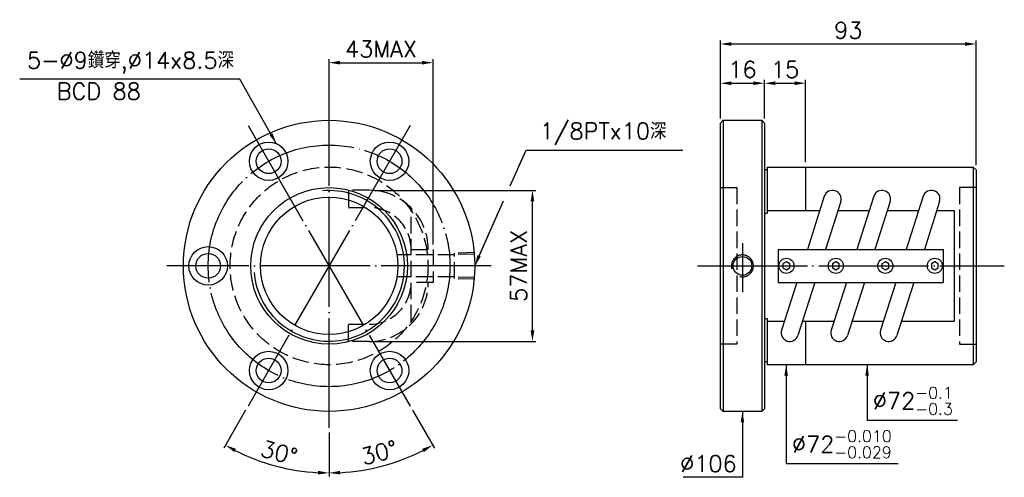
# Model space of a CAD drawing. Header units: millimetres. Extents: x -113 to 246, y 107 to 274.
import ezdxf
from ezdxf.enums import TextEntityAlignment as Align

# ---------------------------------------------------------------- set-up
doc = ezdxf.new("R2010")
doc.units = ezdxf.units.MM
doc.header["$LTSCALE"] = 2
for name, pattern in [('CENTER', [22, 20, -1, 0, -1]), ('DASHED', [4, 3, -1]), ('THIN', [200000, 200000, 0])]:
    doc.linetypes.add(name, pattern=pattern)
for name, color, linetype in [('NT', 7, 'Continuous'), ('NT-DIM', 2, 'Continuous'), ('SH', 7, 'Continuous'), ('SH-DIM', 2, 'Continuous')]:
    doc.layers.add(name, color=color, linetype=linetype)
doc.styles.get("Standard").update_dxf_attribs({"font": 'simplex.shx', "bigfont": 'chineset.shx'})
doc.dimstyles.new('ISO-25', dxfattribs={"dimscale": 2, "dimtxt": 3, "dimasz": 2, "dimexe": 0.646, "dimexo": 0.862, "dimgap": 1, "dimtad": 1, "dimdec": 3, "dimdsep": 46, "dimtxsty": 'Standard', "dimcen": 1.5, "dimclrd": 256, "dimclre": 256, "dimclrt": 256, "dimazin": 2, "dimtfac": 1, "dimtdec": 3, "dimtmove": 0, "dimatfit": 3, "dimfxl": 0, "dimtolj": 1, "dimlwd": -1, "dimlwe": -1, "dimarcsym": 0})

# ---------------------------------------------------------------- blocks, each defined once
blk = doc.blocks.new('*D12')
at = {"layer": 'Defpoints', "color": 0}
for p in [(158.27, 250.45), (142.27, 236.94), (158.27, 236.94)]:
    blk.add_point(p, dxfattribs=at)
at = {"layer": 'NT-DIM'}
for p, q in [((142.27, 238.67), (142.27, 251.74)), ((158.27, 238.67), (158.27, 251.74)), ((146.27, 250.45), (154.27, 250.45))]:
    blk.add_line(p, q, dxfattribs=at)
for points in [[(146.27, 251.12), (146.27, 249.79), (142.27, 250.45)], [(154.27, 251.12), (154.27, 249.79), (158.27, 250.45)]]:
    blk.add_solid(points, dxfattribs=at)
at = {"layer": 'NT-DIM', "insert": (150.27, 255.45), "char_height": 6, "attachment_point": 5}
blk.add_mtext('\\A1;16', dxfattribs=at)
blk = doc.blocks.new('*D14')
at = {"layer": 'Defpoints', "color": 0}
for p in [(37.69, 257.94), (-0.14, 239.94), (37.69, 189.94)]:
    blk.add_point(p, dxfattribs=at)
at = {"layer": 'NT-DIM'}
for p, q in [((-0.14, 241.67), (-0.14, 259.24)), ((37.69, 191.67), (37.69, 259.24)), ((3.86, 257.94), (33.69, 257.94))]:
    blk.add_line(p, q, dxfattribs=at)
for points in [[(3.86, 258.61), (3.86, 257.28), (-0.14, 257.94)], [(33.69, 258.61), (33.69, 257.28), (37.69, 257.94)]]:
    blk.add_solid(points, dxfattribs=at)
at = {"layer": 'NT-DIM', "insert": (18.77, 262.94), "char_height": 6, "attachment_point": 5}
blk.add_mtext('\\A1;43MAX', dxfattribs=at)
blk = doc.blocks.new('*D15')
at = {"layer": 'Defpoints', "color": 0}
for p in [(14.43, 211.45), (73.86, 211.45), (14.43, 156.43)]:
    blk.add_point(p, dxfattribs=at)
at = {"layer": 'NT-DIM'}
for p, q in [((16.15, 211.45), (75.15, 211.45)), ((73.86, 160.43), (73.86, 207.45)), ((16.15, 156.43), (75.15, 156.43))]:
    blk.add_line(p, q, dxfattribs=at)
for points in [[(73.19, 207.45), (74.53, 207.45), (73.86, 211.45)], [(73.19, 160.43), (74.53, 160.43), (73.86, 156.43)]]:
    blk.add_solid(points, dxfattribs=at)
at = {"layer": 'NT-DIM', "insert": (68.86, 183.94), "char_height": 6, "attachment_point": 5, "rotation": 90}
blk.add_mtext('\\A1;57MAX', dxfattribs=at)
blk = doc.blocks.new('*D38')
at = {"layer": 'Defpoints', "color": 0}
for p in [(-0.14, 242.94), (29.36, 235.04), (-29.64, 132.85), (-0.14, 124.94), (-25.93, 113.09)]:
    blk.add_point(p, dxfattribs=at)
at = {"layer": 'SH-DIM'}
for p, q in [((-30.5, 131.36), (-38.49, 117.52)), ((-0.14, 123.22), (-0.14, 107.25))]:
    blk.add_line(p, q, dxfattribs=at)
blk.add_arc((-0.14, 183.94), 75.41, 243.0396, 266.9604, dxfattribs=at)
for points in [[(-34.65, 116.15), (-34.01, 117.32), (-37.84, 118.64)], [(-4.12, 109.31), (-4.16, 107.98), (-0.14, 108.54)]]:
    blk.add_solid(points, dxfattribs=at)
at = {"layer": 'SH-DIM', "insert": (-18.36, 115.94), "char_height": 6, "attachment_point": 5, "rotation": 345}
blk.add_mtext('\\A1;30°', dxfattribs=at)
blk = doc.blocks.new('*D39')
at = {"layer": 'Defpoints', "color": 0}
for p in [(-0.14, 242.94), (-29.64, 235.04), (29.36, 132.85), (-0.14, 124.94), (12.95, 109.68)]:
    blk.add_point(p, dxfattribs=at)
at = {"layer": 'SH-DIM'}
for p, q in [((30.22, 131.36), (38.21, 117.52)), ((-0.14, 123.22), (-0.14, 107.25))]:
    blk.add_line(p, q, dxfattribs=at)
blk.add_arc((-0.14, 183.94), 75.41, 273.0396, 296.9604, dxfattribs=at)
for points in [[(33.73, 117.32), (34.36, 116.15), (37.56, 118.64)], [(3.88, 107.98), (3.84, 109.31), (-0.14, 108.54)]]:
    blk.add_solid(points, dxfattribs=at)
at = {"layer": 'SH-DIM', "insert": (18.08, 115.94), "char_height": 6, "attachment_point": 5, "rotation": 15}
blk.add_mtext('\\A1;30°', dxfattribs=at)
blk = doc.blocks.new('*D43')
at = {"layer": 'Defpoints', "color": 0}
for p in [(235.27, 264.74), (142.27, 235.94), (235.27, 218.94)]:
    blk.add_point(p, dxfattribs=at)
at = {"layer": 'SH-DIM'}
for p, q in [((142.27, 237.67), (142.27, 266.03)), ((235.27, 220.67), (235.27, 266.03)), ((146.27, 264.74), (231.27, 264.74))]:
    blk.add_line(p, q, dxfattribs=at)
for points in [[(146.27, 265.41), (146.27, 264.07), (142.27, 264.74)], [(231.27, 265.41), (231.27, 264.07), (235.27, 264.74)]]:
    blk.add_solid(points, dxfattribs=at)
at = {"layer": 'SH-DIM', "insert": (188.77, 269.74), "char_height": 6, "attachment_point": 5}
blk.add_mtext('\\A1;93', dxfattribs=at)
blk = doc.blocks.new('*D45')
at = {"layer": 'Defpoints', "color": 0}
for p in [(173.27, 250.45), (158.27, 235.94), (173.27, 219.94)]:
    blk.add_point(p, dxfattribs=at)
at = {"layer": 'SH-DIM'}
for p, q in [((158.27, 237.67), (158.27, 251.74)), ((173.27, 221.67), (173.27, 251.74)), ((162.27, 250.45), (169.27, 250.45))]:
    blk.add_line(p, q, dxfattribs=at)
for points in [[(162.27, 251.12), (162.27, 249.79), (158.27, 250.45)], [(169.27, 251.12), (169.27, 249.79), (173.27, 250.45)]]:
    blk.add_solid(points, dxfattribs=at)
at = {"layer": 'SH-DIM', "insert": (165.77, 255.45), "char_height": 6, "attachment_point": 5}
blk.add_mtext('\\A1;15', dxfattribs=at)

msp = doc.modelspace()

# ---------------------------------------------------------------- linework, layer by layer
at = {"layer": 'NT', "color": 3, "linetype": 'CENTER'}
for p, q in [((-0.1405, 124.9443), (-0.1405, 242.9443)), ((-29.6405, 235.0398), (29.3595, 132.8488)), ((29.3595, 235.0398), (-29.6405, 132.8488)), ((58.8595, 183.9443), (-59.1405, 183.9443))]:
    msp.add_line(p, q, dxfattribs=at)
at = {"layer": 'NT', "color": 7, "linetype": 'Continuous'}
for p, q in [((142.2719, 235.9443), (143.2719, 236.9443)), ((143.2719, 236.9443), (157.2719, 236.9443)), ((143.2719, 236.9443), (143.2719, 130.9443)), ((157.2719, 236.9443), (158.2719, 235.9443)), ((157.2719, 236.9443), (157.2719, 130.9443)), ((142.2719, 131.9443), (142.2719, 235.9443)), ((158.2719, 235.9443), (158.2719, 131.9443)), ((159.2719, 218.9443), (158.2719, 218.9443)), ((159.2719, 219.9443), (159.2719, 203.098)), ((159.2719, 219.9443), (234.2719, 219.9443)), ((173.2719, 219.9443), (173.2719, 204.098)), ((234.2719, 219.9443), (235.2719, 218.9443)), ((234.2719, 219.9443), (234.2719, 147.9443)), ((235.2719, 218.9443), (235.2719, 148.9443)), ((180.0644, 209.2781), (173.9039, 189.9443)), ((198.0644, 209.2781), (191.9039, 189.9443)), ((216.0644, 209.2781), (209.9039, 189.9443)), ((186.0194, 207.3806), (180.4635, 189.9443)), ((204.0194, 207.3806), (198.4635, 189.9443)), ((222.0194, 207.3806), (216.4635, 189.9443)), ((158.2719, 203.098), (159.2719, 203.098)), ((159.2719, 204.098), (178.4138, 204.098)), ((184.9735, 204.098), (196.4138, 204.098)), ((202.9735, 204.098), (214.4138, 204.098)), ((220.9735, 204.098), (227.2719, 204.098)), ((227.2719, 204.098), (227.2719, 163.7907)), ((163.2719, 189.9443), (223.2719, 189.9443)), ((163.2719, 189.9443), (163.2719, 177.9443)), ((223.2719, 189.9443), (223.2719, 177.9443)), ((163.2719, 177.9443), (223.2719, 177.9443)), ((170.0803, 177.9443), (164.5244, 160.5081)), ((176.6399, 177.9443), (170.4794, 158.6106)), ((188.0803, 177.9443), (182.5244, 160.5081)), ((194.6399, 177.9443), (188.4794, 158.6106)), ((206.0803, 177.9443), (200.5244, 160.5081)), ((212.6399, 177.9443), (206.4794, 158.6106)), ((158.2719, 164.7907), (159.2719, 164.7907)), ((159.2719, 164.7907), (159.2719, 147.9443)), ((159.2719, 163.7907), (165.5704, 163.7907)), ((172.13, 163.7907), (183.5704, 163.7907)), ((173.2719, 163.7907), (173.2719, 147.9443)), ((190.13, 163.7907), (201.5704, 163.7907)), ((208.13, 163.7907), (227.2719, 163.7907)), ((159.2719, 148.9443), (158.2719, 148.9443)), ((234.2719, 147.9443), (159.2719, 147.9443)), ((234.2719, 147.9443), (235.2719, 148.9443)), ((143.2719, 130.9443), (142.2719, 131.9443)), ((157.2719, 130.9443), (143.2719, 130.9443)), ((158.2719, 131.9443), (157.2719, 130.9443))]:
    msp.add_line(p, q, dxfattribs=at)
at = {"layer": 'NT', "color": 1, "linetype": 'DASHED'}
for p, q in [((142.2719, 212.4443), (148.2719, 212.4443)), ((148.2719, 212.4443), (148.2719, 155.4443)), ((235.2719, 212.4443), (229.2719, 212.4443)), ((229.2719, 212.4443), (229.2719, 155.4443)), ((29.6895, 163.7907), (29.6895, 204.098)), ((29.6895, 189.9443), (37.6895, 189.9443)), ((37.6895, 189.9443), (37.6895, 177.9443)), ((37.6895, 177.9443), (29.6895, 177.9443)), ((148.2719, 155.4443), (142.2719, 155.4443)), ((229.2719, 155.4443), (235.2719, 155.4443))]:
    msp.add_line(p, q, dxfattribs=at)
for points in [[(14.4293, 211.4546), (6.9672, 211.4546), (6.9672, 205.2046), (14.4293, 205.2046)], [(14.4293, 156.4341), (6.9672, 156.4341), (6.9672, 162.6841), (14.4293, 162.6841)]]:
    msp.add_lwpolyline(points, dxfattribs=at)
at = {"layer": 'NT', "color": 7, "linetype": 'Continuous'}
for points in [[(166.2719, 185.3877), (165.0219, 184.666), (165.0219, 183.2227), (166.2719, 182.501), (167.5219, 183.2227), (167.5219, 184.666)], [(184.2719, 185.3877), (183.0219, 184.666), (183.0219, 183.2227), (184.2719, 182.501), (185.5219, 183.2227), (185.5219, 184.666)], [(202.2719, 185.3877), (201.0219, 184.666), (201.0219, 183.2227), (202.2719, 182.501), (203.5219, 183.2227), (203.5219, 184.666)], [(220.2719, 185.3877), (219.0219, 184.666), (219.0219, 183.2227), (220.2719, 182.501), (221.5219, 183.2227), (221.5219, 184.666)]]:
    msp.add_lwpolyline(points, close=True, dxfattribs=at)
for centre, radius in [((-0.1405, 183.9443), 53), ((-22.1405, 222.0495), 7), ((-22.1405, 222.0495), 4.5), ((21.8595, 222.0495), 7), ((21.8595, 222.0495), 4.5), ((-0.1405, 183.9443), 28.5), ((-0.1405, 183.9443), 25), ((-44.1405, 183.9443), 7), ((-44.1405, 183.9443), 4.5), ((166.2719, 183.9443), 2.75), ((184.2719, 183.9443), 2.75), ((202.2719, 183.9443), 2.75), ((220.2719, 183.9443), 2.75), ((-22.1405, 145.8392), 7), ((21.8595, 145.8392), 7), ((-22.1405, 145.8392), 4.5), ((21.8595, 145.8392), 4.5)]:
    msp.add_circle(centre, radius, dxfattribs=at)
at = {"layer": 'NT', "color": 3, "linetype": 'CENTER'}
msp.add_circle((-0.1405, 183.9443), 44, dxfattribs=at)
at = {"layer": 'NT', "color": 1, "linetype": 'DASHED'}
msp.add_circle((-0.1405, 183.9443), 36, dxfattribs=at)
for centre, radius, start, end in [((14.4293, 189.9443), 21.5103, 0, 90), ((14.4293, 189.9443), 15.2603, 0, 90), ((14.4293, 177.9443), 21.5103, 270, 0), ((14.4293, 177.9443), 15.2603, 270, 0)]:
    msp.add_arc(centre, radius, start, end, dxfattribs=at)
at = {"layer": 'NT', "color": 7, "linetype": 'Continuous'}
for centre, start, end in [((183.0419, 208.3293), 342.326118, 162.326118), ((201.0419, 208.3293), 342.326118, 162.326118), ((219.0419, 208.3293), 342.326118, 162.326118), ((167.5019, 159.5593), 162.326118, 342.326118), ((185.5019, 159.5593), 162.326118, 342.326118), ((203.5019, 159.5593), 162.326118, 342.326118)]:
    msp.add_arc(centre, 3.125, start, end, dxfattribs=at)
at = {"layer": 'NT', "color": 5, "linetype": 'THIN'}
msp.add_arc((-0.1405, 183.9443), 27.428, 185, 95, dxfattribs=at)
at = {"layer": 'NT-DIM'}
for points in [[(65.7721, 213.0763), (71.517, 226.0374), (71.617, 226.0342), (128.5405, 226.0342)], [(69.0486, 220.4684), (71.517, 226.0374)], [(52.8595, 183.9443), (63.3508, 207.6136)], [(54.4804, 187.6012), (61.7972, 204.1086)]]:
    msp.add_lwpolyline(points, dxfattribs=at)
msp.add_solid([(55.0899, 187.3311), (52.8595, 183.9443), (53.8709, 187.8714)], dxfattribs=at)
at = {"layer": 'SH', "color": 3, "linetype": 'CENTER'}
for p, q in [((150.2719, 192.2209), (150.2719, 174.4108)), ((133.9255, 183.9443), (245.5618, 183.9443))]:
    msp.add_line(p, q, dxfattribs=at)
at = {"layer": 'SH', "color": 1, "linetype": 'DASHED'}
for p, q in [((45.4631, 187.9962), (24.8631, 187.9962)), ((52.8595, 188.8083), (45.4631, 188.5772)), ((45.4631, 179.3115), (45.4631, 188.5772)), ((52.8595, 188.2273), (45.4631, 187.9962)), ((45.4631, 179.8925), (24.8631, 179.8925)), ((52.8595, 179.6613), (45.4631, 179.8925)), ((52.8595, 179.0803), (45.4631, 179.3115))]:
    msp.add_line(p, q, dxfattribs=at)
at = {"layer": 'SH', "color": 7, "linetype": 'Continuous'}
msp.add_circle((150.2719, 183.9443), 3.4, dxfattribs=at)
at = {"layer": 'SH', "color": 5, "linetype": 'THIN'}
msp.add_arc((150.2719, 183.9443), 4, 255, 195, dxfattribs=at)

# ---------------------------------------------------------------- texts
at = {"layer": 'NT-DIM'}
msp.add_text('BCD 88', height=6, dxfattribs=at).set_placement((-83.9584, 250.538), align=Align.TOP_CENTER)
at = {"layer": 'NT-DIM', "char_height": 6}
for s, insert, attachment_point in [('5-%%c9鑽穿,%%c14x8.5深', (-34.7278, 253.986), 9), ('1/8PTx10深', (76.5273, 228.0342), 7), ('\\A1;\\A1;%%c72{\\H0.7x;\\S-0.1^ -0.3;}', (197.7241, 129.7439), 7), ('\\A1;\\A1;%%c72{\\H0.7x;\\S-0.010^ -0.029;}', (168.273, 113.9443), 7), ('\\A1;%%c106', (148.1719, 108.9443), 9)]:
    msp.add_mtext(s, dxfattribs=dict(at, insert=insert, attachment_point=attachment_point))

# ---------------------------------------------------------------- dimensions: what is measured, and where the dimension line sits
at = {"layer": 'NT-DIM'}
dim = msp.add_linear_dim(base=(37.6895, 257.9443), p1=(-0.1405, 239.9443), p2=(37.6895, 189.9443), text='43MAX', dimstyle='ISO-25', dxfattribs=at)
dim.commit()
dim.dimension.update_dxf_attribs({"geometry": '*D14', "text_midpoint": (18.7745, 262.9443)})
dim = msp.add_linear_dim(base=(158.2719, 250.4523), p1=(142.2719, 236.9443), p2=(158.2719, 236.9443), dimstyle='ISO-25', dxfattribs=at)
dim.commit()
dim.dimension.update_dxf_attribs({"geometry": '*D12', "text_midpoint": (150.2719, 255.4523)})
dim = msp.add_linear_dim(base=(73.8595, 211.4546), p1=(14.4293, 156.4341), p2=(14.4293, 211.4546), angle=90, text='57MAX', dimstyle='ISO-25', dxfattribs=at)
dim.commit()
dim.dimension.update_dxf_attribs({"geometry": '*D15', "text_midpoint": (68.8595, 183.9443)})
at = {"layer": 'SH-DIM'}
for base, p1, p2, picture, middle in [((235.2719, 264.7409), (142.2719, 235.9443), (235.2719, 218.9443), '*D43', (188.7719, 269.7409)), ((173.2719, 250.4523), (158.2719, 235.9443), (173.2719, 219.9443), '*D45', (165.7719, 255.4523))]:
    dim = msp.add_linear_dim(base=base, p1=p1, p2=p2, dimstyle='ISO-25', dxfattribs=at)
    dim.commit()
    dim.dimension.update_dxf_attribs({"geometry": picture, "text_midpoint": middle})
for base, line2, picture, middle in [((-25.9311, 113.0852), ((29.3595, 235.0398), (-29.6405, 132.8488)), '*D38', (-18.3631, 115.9367)), ((12.9538, 109.6832), ((-29.6405, 235.0398), (29.3595, 132.8488)), '*D39', (18.0821, 115.9367))]:
    dim = msp.add_angular_dim_2l(base=base, line1=((-0.1405, 124.9443), (-0.1405, 242.9443)), line2=line2, dimstyle='ISO-25', dxfattribs=at)
    dim.commit()
    dim.dimension.update_dxf_attribs({"geometry": picture, "text_midpoint": middle})

# ---------------------------------------------------------------- leaders
at = {"layer": 'NT-DIM', "annotation_type": 0, "has_hookline": 1}
for points, hookline_direction, text_width in [([(-19.341, 228.4653), (-32.6278, 251.986), (-32.7278, 251.986)], 1, 78), ([(166.173, 147.9443), (166.173, 111.9443), (166.273, 111.9443)], 0, 38.6571), ([(195.6241, 147.9443), (195.6241, 127.7439), (195.7241, 127.7439)], 0, 30.8571), ([(150.2719, 130.9443), (150.2719, 106.9443), (150.1719, 106.9443)], 1, 19.4286)]:
    msp.add_leader(points, dimstyle='ISO-25', dxfattribs=dict(at, hookline_direction=hookline_direction, text_width=text_width))

doc.saveas('drawing.dxf')
